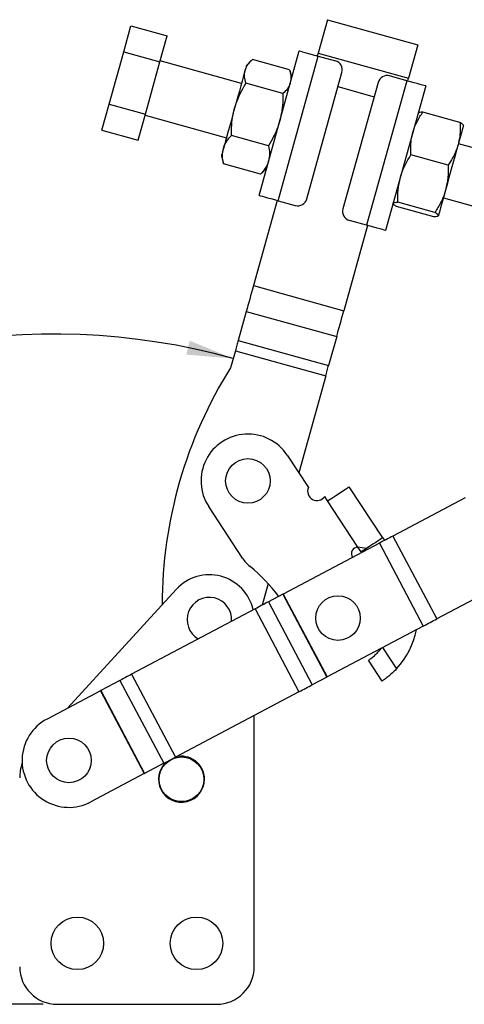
# Model space of a CAD drawing. Extents: x 59 to 283, y 8 to 214.
# Tile 8 of 13: x 225 to 248, y 17 to 69. Entities that reach past the tile are written whole.
import ezdxf

# ---------------------------------------------------------------- set-up
doc = ezdxf.new("R2010")
doc.units = 0
doc.header["$LTSCALE"] = 0.75
doc.layers.get('0').update_dxf_attribs({"linetype": 'CONTINUOUS'})
doc.styles.add('SLDTEXTSTYLE0', font='TXT', dxfattribs={"width": 0.75})
doc.dimstyles.new('SLDDIMSTYLE4', dxfattribs={"dimtxt": 2.625, "dimasz": 2.4765, "dimexe": 0, "dimexo": 0.0625, "dimgap": 0.65625, "dimtad": 1, "dimdec": 4, "dimlfac": 1.5, "dimzin": 12, "dimtxsty": 'SLDTEXTSTYLE0', "dimsah": 1, "dimcen": 0.09, "dimazin": 3, "dimtfac": 1, "dimtdec": 0, "dimtofl": 0, "dimtmove": 0, "dimatfit": 3, "dimtolj": 1, "dimtzin": 12})

# ---------------------------------------------------------------- blocks, each defined once
blk = doc.blocks.new('_D_7')
at = {"color": 179, "linetype": 'CONTINUOUS'}
blk.add_line((225.921, 16.722), (190.008, 16.722), dxfattribs=at)
blk.add_arc((226.489, 16.722), 35.732, 74.4776, 180, dxfattribs=at)
for points in [[(236.052, 51.15), (233.733, 52.1), (233.555, 51.359)], [(190.758, 16.722), (191.224, 19.183), (190.463, 19.21)]]:
    blk.add_solid(points, dxfattribs=at)
at = {"color": 179, "linetype": 'CONTINUOUS', "insert": (201.42, 47.109, 0.05), "char_height": 2.625, "attachment_point": 1, "rotation": 32.7061, "style": 'SLDTEXTSTYLE0'}
blk.add_mtext('106°', dxfattribs=at)

msp = doc.modelspace()

# ---------------------------------------------------------------- linework, layer by layer
at = {"color": 7, "linetype": 'CONTINUOUS'}
for p, q in [((230.214621, 67.501004), (230.60089, 68.891733)), ((230.60089, 68.891733), (232.527942, 68.356505)), ((241.069301, 69.215282), (240.573037, 67.428521)), ((241.069301, 69.215282), (245.886931, 67.877206)), ((232.141673, 66.965773), (232.527942, 68.356505)), ((245.886931, 67.877206), (245.390666, 66.090445)), ((229.442084, 64.719542), (230.214621, 67.501004)), ((230.214621, 67.501004), (232.141673, 66.965773)), ((237.429627, 59.847637), (239.570545, 67.555844)), ((238.441329, 59.566642), (240.582247, 67.274849)), ((240.573037, 67.428521), (240.534072, 67.28823)), ((240.573037, 67.428521), (245.390666, 66.090445)), ((240.582247, 67.274849), (241.497598, 67.020613)), ((231.369136, 64.184314), (232.141673, 66.965773)), ((236.492693, 65.816066), (232.156827, 67.020333)), ((237.016164, 67.030824), (236.760308, 66.779594)), ((239.056461, 66.539298), (237.077939, 67.088823)), ((239.169124, 66.110554), (239.079399, 66.458053)), ((239.97225, 59.660363), (241.845553, 66.405046)), ((245.303525, 65.963535), (244.388175, 66.217772)), ((238.705005, 65.273906), (236.726483, 65.823431)), ((243.772605, 65.869814), (241.899301, 59.125132)), ((245.303525, 65.963535), (243.162607, 58.255329)), ((246.315227, 65.68254), (244.174309, 57.974334)), ((245.351701, 65.950154), (245.390666, 66.090445)), ((229.055815, 63.328813), (229.442084, 64.719542)), ((229.442084, 64.719542), (231.369136, 64.184314)), ((230.982867, 62.793585), (231.369136, 64.184314)), ((231.353982, 64.129754), (235.689849, 62.925487)), ((248.137676, 63.736717), (246.159156, 64.286242)), ((229.055815, 63.328813), (230.982867, 62.793585)), ((237.933483, 62.496106), (235.954962, 63.045631)), ((253.595279, 61.065904), (248.055005, 62.604687)), ((235.422234, 61.961963), (235.51188, 61.614769)), ((247.503615, 61.453826), (245.525093, 62.003351)), ((235.517901, 61.616323), (235.534897, 61.533219)), ((237.513418, 60.983694), (235.534897, 61.533219)), ((237.513418, 60.983694), (237.570259, 61.046271)), ((237.574969, 61.041473), (237.831049, 61.292927)), ((238.393153, 59.580023), (237.132167, 55.039941)), ((238.441329, 59.566642), (239.356679, 59.312406)), ((246.804374, 58.936263), (244.825852, 59.485788)), ((247.25216, 59.714111), (252.792436, 58.175324)), ((246.739195, 58.701592), (244.760674, 59.251117)), ((243.162607, 58.255329), (242.247256, 58.509561)), ((243.210782, 58.241947), (241.949797, 53.701865)), ((237.132167, 55.039941), (241.949797, 53.701865)), ((236.748499, 53.658577), (236.321343, 52.120636)), ((236.748499, 53.658577), (241.566129, 52.320502)), ((236.321343, 52.120636), (241.138973, 50.78256)), ((241.566129, 52.320502), (241.138973, 50.78256)), ((236.167876, 51.56809), (235.915293, 50.658683)), ((236.167876, 51.56809), (240.985506, 50.230014)), ((240.985506, 50.230014), (239.546897, 45.050417)), ((238.92458, 45.998533), (240.056032, 44.274737)), ((244.018231, 41.594521), (242.234863, 44.311522)), ((241.085363, 43.557022), (240.928145, 43.796546)), ((248.416838, 43.729289), (244.557944, 41.686845)), ((236.542747, 40.515334), (234.744576, 43.25489)), ((242.700631, 41.096122), (241.085363, 43.557022)), ((244.018231, 41.594521), (244.112412, 41.451034)), ((244.557944, 41.686845), (246.896935, 37.267669)), ((243.844084, 41.309013), (238.717678, 38.595698)), ((243.148064, 41.023367), (242.700631, 41.096122)), ((242.878887, 40.846686), (242.700631, 41.096122)), ((243.148064, 41.023367), (242.878887, 40.846686)), ((243.844084, 41.309013), (246.183076, 36.889837)), ((242.91053, 40.867456), (242.936133, 40.82845)), ((237.909229, 39.15412), (237.58807, 37.997815)), ((250.755831, 39.310113), (246.896935, 37.267669)), ((233.017297, 38.844892), (227.22349, 32.512027)), ((238.694651, 38.583508), (237.929179, 38.178359)), ((238.694651, 38.583508), (241.033642, 34.164333)), ((238.717678, 38.595698), (241.05667, 34.17652)), ((237.21532, 37.800525), (230.637281, 34.318886)), ((237.21532, 37.800525), (239.554311, 33.381349)), ((237.929179, 38.178359), (240.268171, 33.759183)), ((246.183076, 36.889837), (241.05667, 34.17652)), ((243.984732, 33.955089), (243.257667, 35.062789)), ((230.637281, 34.318886), (232.976272, 29.89971)), ((241.033642, 34.164333), (240.268171, 33.759183)), ((230.016069, 33.99009), (228.99251, 33.448337)), ((230.016069, 33.99009), (232.355061, 29.570914)), ((228.972471, 33.437731), (226.126098, 31.931197)), ((228.972471, 33.437731), (231.311463, 29.018556)), ((228.99251, 33.448337), (231.331502, 29.029162)), ((239.554311, 33.381349), (232.976272, 29.89971)), ((237.170593, 18.721609), (237.170593, 32.119689)), ((232.355061, 29.570914), (231.331502, 29.029162)), ((231.311463, 29.018556), (228.465089, 27.512021)), ((226.670593, 16.721609), (235.170594, 16.721609))]:
    msp.add_line(p, q, dxfattribs=at)
at = {"color": 8, "linetype": 'CONTINUOUS'}
for p, q in [((241.634658, 65.645731), (243.561709, 65.110503)), ((244.009669, 35.739491), (244.754778, 34.604301))]:
    msp.add_line(p, q, dxfattribs=at)
at = {"color": 7, "linetype": 'CONTINUOUS', "flags": 128}
for points in [[(239.570545, 67.555844), (239.589985, 67.550446), (239.647557, 67.534453), (239.741048, 67.508488), (239.866866, 67.473541), (240.020176, 67.430961), (240.195086, 67.382379), (240.384874, 67.329666), (240.582247, 67.274849)], [(236.760308, 66.779594), (236.75819, 66.771964), (236.74554, 66.726419), (236.721695, 66.64057), (236.687064, 66.515884)], [(236.687064, 66.515884), (236.642239, 66.354493), (236.587986, 66.159162), (236.525235, 65.93323), (236.455058, 65.680562), (236.378657, 65.405487), (236.297339, 65.112705), (236.212494, 64.807231), (236.125576, 64.494288)], [(246.315227, 65.68254), (246.295787, 65.687938), (246.238216, 65.703931), (246.144725, 65.729896), (246.018906, 65.764843), (245.865596, 65.807423), (245.690687, 65.856005), (245.500898, 65.908718), (245.303525, 65.963535)], [(236.125576, 64.494288), (236.03807, 64.179229), (235.951475, 63.867452), (235.867272, 63.564284), (235.786901, 63.274919), (235.711738, 63.004299), (235.64307, 62.757062), (235.58207, 62.537438), (235.529783, 62.34918)], [(248.320234, 63.559624), (248.321899, 63.565618), (248.312128, 63.53044), (248.291089, 63.454694), (248.259143, 63.339672), (248.216835, 63.187345), (248.164889, 63.00032), (248.104197, 62.781798), (248.035793, 62.535516)], [(248.035793, 62.535516), (247.96085, 62.265686), (247.880648, 61.976927), (247.796563, 61.674184), (247.71003, 61.36263), (247.62253, 61.047598), (247.535563, 60.734479), (247.450615, 60.428633), (247.369141, 60.135289)], [(235.529783, 62.34918), (235.487103, 62.195516), (235.45476, 62.079067), (235.433308, 62.001834), (235.423114, 61.965129), (235.422234, 61.961963)], [(237.429627, 59.847637), (237.449066, 59.842235), (237.506638, 59.826246), (237.60013, 59.800281), (237.725948, 59.765334), (237.879258, 59.722754), (238.054168, 59.674172), (238.243956, 59.62146), (238.441329, 59.566642)], [(247.369141, 60.135289), (247.292533, 59.859468), (247.222102, 59.605888), (247.159055, 59.378891), (247.104469, 59.182356), (247.059277, 59.01965), (247.024256, 58.893556), (247.000002, 58.806236), (246.986932, 58.759174)], [(244.174309, 57.974334), (244.154869, 57.979732), (244.097297, 57.995721), (244.003806, 58.02169), (243.877988, 58.056633), (243.724678, 58.099217), (243.549768, 58.147794), (243.35998, 58.200507), (243.162607, 58.255329)], [(237.132167, 55.039941), (237.081142, 54.856228), (237.030413, 54.673585), (236.980278, 54.49308), (236.931028, 54.315756), (236.882949, 54.142653), (236.836322, 53.974776), (236.791418, 53.813102), (236.748499, 53.658577)], [(241.566129, 52.320502), (241.609048, 52.475027), (241.653952, 52.6367), (241.700579, 52.804577), (241.748658, 52.97768), (241.797908, 53.155004), (241.848043, 53.335513), (241.898771, 53.518153), (241.949797, 53.701865)], [(236.321343, 52.120636), (236.304176, 52.058826), (236.286214, 51.994155), (236.267563, 51.927003), (236.248332, 51.857761), (236.228631, 51.786835), (236.208577, 51.714632), (236.188286, 51.641575), (236.167876, 51.56809)], [(240.985506, 50.230014), (241.005916, 50.303499), (241.026207, 50.376556), (241.046261, 50.448759), (241.065961, 50.519689), (241.085193, 50.588931), (241.103844, 50.656083), (241.121805, 50.72075), (241.138973, 50.78256)], [(241.085363, 43.557022), (241.30962, 43.704218), (241.525258, 43.845757), (241.723991, 43.9762), (241.898183, 44.090534), (242.041138, 44.184367), (242.147363, 44.254089), (242.212776, 44.297025), (242.234863, 44.311522)], [(244.018231, 41.594521), (244.002492, 41.584191), (243.955708, 41.553483), (243.87916, 41.503238), (243.774944, 41.434834), (243.645912, 41.350142), (243.495599, 41.251479), (243.328122, 41.141552), (243.148064, 41.023367)], [(244.557944, 41.686845), (244.47622, 41.64359), (244.391529, 41.598766), (244.30427, 41.55258), (244.214851, 41.505254), (244.123693, 41.457004), (244.031222, 41.408061), (243.937873, 41.358652), (243.844084, 41.309013)], [(238.717678, 38.595698), (238.714653, 38.594096), (238.711642, 38.592501), (238.708659, 38.590924), (238.705718, 38.589366), (238.702834, 38.587839), (238.700019, 38.586351), (238.697287, 38.584904), (238.694651, 38.583508)], [(237.929179, 38.178359), (237.847455, 38.135103), (237.762765, 38.090278), (237.675506, 38.044094), (237.586087, 37.996766), (237.494928, 37.948518), (237.402457, 37.899573), (237.309109, 37.850166), (237.21532, 37.800525)], [(246.183076, 36.889837), (246.276865, 36.939476), (246.370213, 36.988885), (246.462684, 37.037828), (246.553843, 37.086076), (246.643261, 37.133404), (246.73052, 37.179588), (246.815211, 37.224415), (246.896935, 37.267669)], [(230.637281, 34.318886), (230.556733, 34.276253), (230.476464, 34.233768), (230.396752, 34.191579), (230.317872, 34.149828), (230.240097, 34.108664), (230.163696, 34.068226), (230.088934, 34.028656), (230.016069, 33.99009)], [(241.033642, 34.164333), (241.036278, 34.165728), (241.039011, 34.167173), (241.041825, 34.168663), (241.044709, 34.170191), (241.047651, 34.171746), (241.050633, 34.173325), (241.053645, 34.17492), (241.05667, 34.17652)], [(239.554311, 33.381349), (239.6481, 33.430991), (239.741449, 33.480397), (239.833919, 33.52934), (239.925078, 33.57759), (240.014497, 33.624918), (240.101757, 33.671102), (240.186446, 33.715927), (240.268171, 33.759183)], [(228.99251, 33.448337), (228.99016, 33.447095), (228.987748, 33.445817), (228.985284, 33.444513), (228.982775, 33.443185), (228.98023, 33.441839), (228.977659, 33.440477), (228.975069, 33.439108), (228.972471, 33.437731)], [(232.355061, 29.570914), (232.427926, 29.60948), (232.502688, 29.64905), (232.579089, 29.689488), (232.656863, 29.730652), (232.735744, 29.772402), (232.815456, 29.814592), (232.895725, 29.857077), (232.976272, 29.89971)], [(231.311463, 29.018556), (231.314061, 29.019931), (231.31665, 29.021301), (231.319222, 29.022663), (231.321766, 29.024009), (231.324275, 29.025337), (231.32674, 29.026641), (231.329151, 29.027918), (231.331502, 29.029162)]]:
    msp.add_lwpolyline(points, dxfattribs=at)
at = {"color": 7, "linetype": 'CONTINUOUS'}
for centre, radius in [((236.834578, 44.626712), 1.1875), ((241.63595, 37.311705), 1.1875), ((227.295593, 29.721609), 1.1875), ((233.295593, 28.721609), 1.190625), ((227.745593, 19.971609), 1.4), ((234.095593, 19.971609), 1.4)]:
    msp.add_circle(centre, radius, dxfattribs=at)
for centre, radius, start, end in [((241.36379, 66.538851), 0.5, 344.4776159, 74.4776159), ((244.254368, 65.736007), 0.5, 74.4776159, 164.4776159), ((239.490486, 59.79417), 0.5, 254.4776159, 344.4776159), ((242.381064, 58.991325), 0.5, 164.4776159, 254.4776159), ((255.948837, 38.027414), 23.683155, 147.7683273, 180.0098426), ((236.834578, 44.626712), 2.5, 33.2798094, 213.2798094), ((240.517016, 44.081103), 0.5, 157.2153529, 325.3115693), ((242.711929, 40.7371), 0.3592, 91.8024881, 211.7455231), ((238.214749, 41.61279), 2, 213.2798094, 230.7490804), ((231.259062, 33.099733), 8.993349, 36.6434048, 50.7490804), ((234.780634, 37.23165), 2.389959, 12.4546333, 137.5452432), ((234.780634, 37.23165), 1.1875, 355.4997412, 240.2832058), ((241.669111, 37.482992), 4.219977, 316.9874731, 349.2372606), ((227.295593, 29.721609), 2.5, 117.8914735, 297.8914735), ((233.295593, 28.721609), 1.225, 0, 105.2118642), ((227.060552, 28.793291), 2.389959, 161.0433059, 180), ((233.295593, 28.721609), 1.225, 131.4968879, 0), ((226.670593, 18.721609), 2, 180, 270), ((235.170593, 18.721609), 2, 270, 0)]:
    msp.add_arc(centre, radius, start, end, dxfattribs=at)
for points, knots in [([(236.687064, 66.515884), (236.691485, 66.530803), (236.724973, 66.643826), (236.831431, 66.844911), (236.995269, 67.007024), (237.077939, 67.088823)], [0, 0, 0, 0, 0.070062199, 0.530769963, 1, 1, 1, 1]), ([(236.726483, 65.823431), (236.694889, 65.942886), (236.631122, 66.183987), (236.668304, 66.404584), (236.687064, 66.515884)], [0, 0, 0, 0, 0.495458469, 1, 1, 1, 1]), ([(239.056461, 66.539298), (239.088055, 66.419844), (239.151822, 66.178746), (239.11464, 65.958149), (239.09588, 65.846848)], [0, 0, 0, 0, 0.495457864, 1, 1, 1, 1]), ([(236.125576, 64.494288), (236.182407, 64.671969), (236.29689, 65.029901), (236.514646, 65.468272), (236.668976, 65.727017), (236.726483, 65.823431)], [0, 0, 0, 0, 0.382118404, 0.769765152, 1, 1, 1, 1]), ([(239.09588, 65.846848), (239.091459, 65.831928), (239.057972, 65.718897), (238.951513, 65.51782), (238.787675, 65.355706), (238.705005, 65.273906)], [0, 0, 0, 0, 0.070063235, 0.530770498, 1, 1, 1, 1]), ([(238.705005, 65.273906), (238.704552, 65.161645), (238.703349, 64.862914), (238.664164, 64.375049), (238.577832, 64.009294), (238.53439, 63.825252)], [0, 0, 0, 0, 0.230236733, 0.612668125, 1, 1, 1, 1]), ([(235.954962, 63.045631), (235.957079, 63.228464), (235.961333, 63.595795), (236.022267, 64.081509), (236.096319, 64.377392), (236.125576, 64.494288)], [0, 0, 0, 0, 0.374791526, 0.752994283, 1, 1, 1, 1]), ([(245.626978, 63.204552), (245.67492, 63.350233), (245.771499, 63.643702), (245.96634, 63.999558), (246.106813, 64.208417), (246.159156, 64.286242)], [0, 0, 0, 0, 0.3821184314, 0.7697636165, 1, 1, 1, 1]), ([(246.159156, 64.286242), (246.09373, 64.283888), (245.961679, 64.279138), (245.928274, 64.24559), (245.911419, 64.228664)], [0, 0, 0, 0, 0.495457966, 1, 1, 1, 1]), ([(238.53439, 63.825252), (238.499174, 63.710011), (238.410566, 63.420059), (238.212586, 62.972387), (238.026851, 62.655435), (237.933483, 62.496106)], [0, 0, 0, 0, 0.247005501, 0.62147638, 1, 1, 1, 1]), ([(248.137676, 63.736717), (248.142388, 63.643045), (248.154925, 63.393782), (248.138652, 62.988412), (248.070225, 62.687121), (248.035793, 62.535516)], [0, 0, 0, 0, 0.230236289, 0.612667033, 1, 1, 1, 1]), ([(248.320234, 63.559624), (248.320749, 63.562477), (248.324654, 63.584086), (248.2887, 63.636839), (248.188324, 63.703222), (248.137676, 63.736717)], [0, 0, 0, 0, 0.0700628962, 0.5307704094, 1, 1, 1, 1]), ([(235.529783, 62.34918), (235.535016, 62.367028), (235.57466, 62.50223), (235.69273, 62.745106), (235.867019, 62.944846), (235.954962, 63.045631)], [0, 0, 0, 0, 0.0700636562, 0.5307709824, 1, 1, 1, 1]), ([(245.525093, 62.003351), (245.518784, 62.155845), (245.506109, 62.462221), (245.54395, 62.864797), (245.603465, 63.108336), (245.626978, 63.204552)], [0, 0, 0, 0, 0.3747920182, 0.7529964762, 1, 1, 1, 1]), ([(237.933483, 62.496106), (237.959506, 62.356593), (238.012029, 62.075008), (237.963222, 61.81256), (237.938597, 61.680144)], [0, 0, 0, 0, 0.495458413, 1, 1, 1, 1]), ([(248.035793, 62.535516), (248.00632, 62.440954), (247.932163, 62.203031), (247.757274, 61.838505), (247.588471, 61.582512), (247.503615, 61.453826)], [0, 0, 0, 0, 0.247005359, 0.621476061, 1, 1, 1, 1]), ([(235.534897, 61.533219), (235.508874, 61.672732), (235.456351, 61.954317), (235.505158, 62.216765), (235.529783, 62.34918)], [0, 0, 0, 0, 0.495458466, 1, 1, 1, 1]), ([(244.960326, 60.804325), (244.968866, 60.834079), (245.033567, 61.059486), (245.198879, 61.472462), (245.415693, 61.82531), (245.525093, 62.003351)], [0, 0, 0, 0, 0.070062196, 0.530770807, 1, 1, 1, 1]), ([(237.938597, 61.680144), (237.933364, 61.662299), (237.893719, 61.527104), (237.77565, 61.284221), (237.601361, 61.08448), (237.513418, 60.983694)], [0, 0, 0, 0, 0.070062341, 0.530769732, 1, 1, 1, 1]), ([(247.503615, 61.453826), (247.506968, 61.232692), (247.513736, 60.78637), (247.417631, 60.353626), (247.369141, 60.135289)], [0, 0, 0, 0, 0.495459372, 1, 1, 1, 1]), ([(244.825852, 59.485788), (244.822499, 59.706921), (244.815731, 60.153241), (244.911837, 60.585986), (244.960326, 60.804325)], [0, 0, 0, 0, 0.4954571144, 1, 1, 1, 1]), ([(247.369141, 60.135289), (247.360601, 60.105535), (247.2959, 59.880127), (247.130587, 59.467152), (246.913774, 59.114304), (246.804374, 58.936263)], [0, 0, 0, 0, 0.0700621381, 0.5307710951, 1, 1, 1, 1]), ([(244.578117, 59.42821), (244.579145, 59.430919), (244.586938, 59.451444), (244.644954, 59.478102), (244.765186, 59.48321), (244.825852, 59.485788)], [0, 0, 0, 0, 0.070062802, 0.530770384, 1, 1, 1, 1]), ([(244.760674, 59.251117), (244.705833, 59.286876), (244.595147, 59.359049), (244.583828, 59.405017), (244.578117, 59.42821)], [0, 0, 0, 0, 0.495458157, 1, 1, 1, 1]), ([(246.804374, 58.936263), (246.859215, 58.900506), (246.969901, 58.828336), (246.981221, 58.782367), (246.986932, 58.759174)], [0, 0, 0, 0, 0.495457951, 1, 1, 1, 1]), ([(246.986932, 58.759174), (246.985903, 58.756465), (246.978105, 58.73594), (246.920095, 58.709284), (246.799862, 58.704172), (246.739195, 58.701592)], [0, 0, 0, 0, 0.070062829, 0.530770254, 1, 1, 1, 1]), ([(243.257667, 35.062789), (243.266938, 35.068762), (243.285482, 35.08071), (243.426542, 35.178892), (243.620484, 35.339117), (243.810895, 35.526487), (243.917051, 35.66164), (243.955807, 35.710982)], [0, 0, 0, 0, 0.220735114, 0.441498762, 0.661093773, 0.876272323, 1, 1, 1, 1]), ([(244.754778, 34.604301), (244.676282, 34.524078), (244.519227, 34.36357), (244.288523, 34.171233), (244.105813, 34.035884), (244.000858, 33.965625), (243.989493, 33.9582), (243.984732, 33.955089)], [0, 0, 0, 0, 0.212988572, 0.426145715, 0.636244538, 0.847599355, 1, 1, 1, 1])]:
    msp.add_open_spline(points, degree=3, knots=knots, dxfattribs=at)

# ---------------------------------------------------------------- dimensions: what is measured, and where the dimension line sits
at = {"color": 179, "linetype": 'CONTINUOUS'}
dim = msp.add_angular_dim_2l(base=(204.866874, 45.168244), line1=((235.915293, 50.658682), (241.069301, 69.215281)), line2=((226.670593, 16.721609), (235.170593, 16.721609)), dimstyle='SLDDIMSTYLE4', dxfattribs=at)
dim.commit()
dim.dimension.update_dxf_attribs({"geometry": '_D_7', "text_midpoint": (207.18261, 46.78808), "dimtype": 162})

doc.saveas('drawing.dxf')
